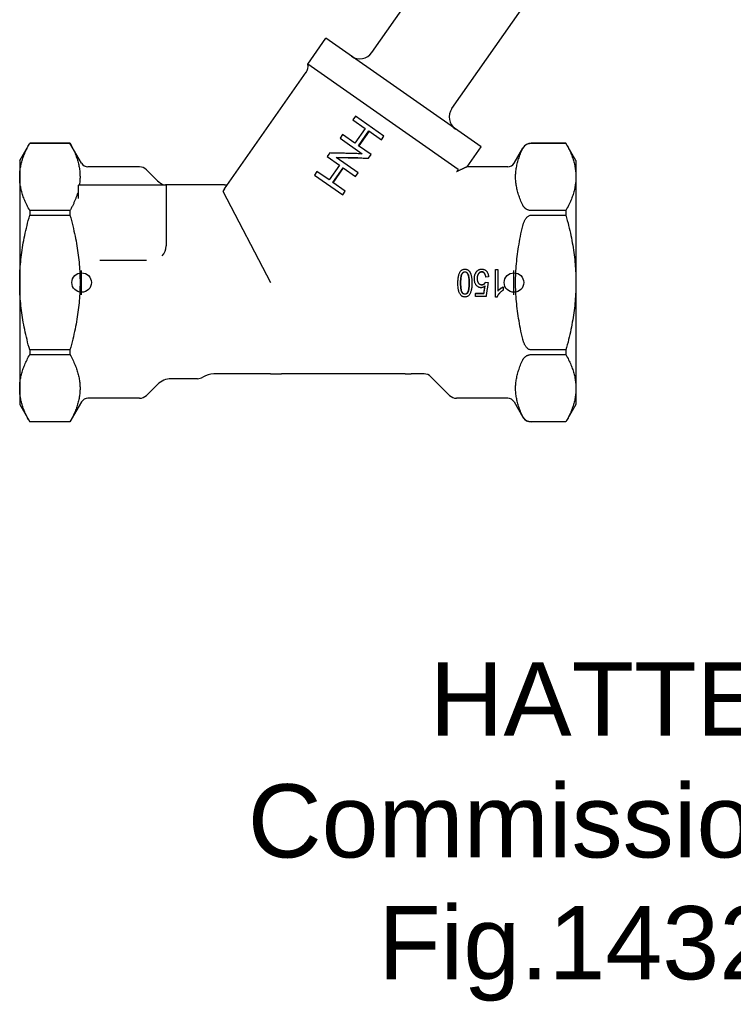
# Model space of a CAD drawing. Header units: millimetres. Extents: x 213 to 509, y 63 to 444.
# Tile 1 of 11: x 213 to 359, y 63 to 265. Entities that reach past the tile are written whole.
import ezdxf
from ezdxf.enums import TextEntityAlignment as Align

# ---------------------------------------------------------------- set-up
doc = ezdxf.new("R2010")
doc.units = ezdxf.units.MM
for name, color, linetype in [('Detail', 2, 'Continuous'), ('ORIGIN', 6, 'Continuous'), ('TEXT', 7, 'Continuous')]:
    doc.layers.add(name, color=color, linetype=linetype)
doc.styles.add('fastrack', font='ARIAL.TTF')

msp = doc.modelspace()

# ---------------------------------------------------------------- linework, layer by layer
at = {"layer": 'Detail'}
for p, q in [((285.03, 257.79), (301.88, 281.85)), ((301.42, 246.32), (318.26, 270.38)), ((271.88, 255.4), (275.61, 260.73)), ((307.4, 238.47), (275.61, 260.73)), ((302.7, 233.82), (271.88, 255.4)), ((254.86, 229.87), (271.59, 253.76)), ((281.68, 244.76), (281.16, 244.03)), ((287.51, 240.68), (281.68, 244.76)), ((281.16, 244.03), (283.67, 242.27)), ((283.67, 242.27), (281.55, 239.24)), ((279.04, 241), (278.52, 240.26)), ((278.52, 240.26), (283.08, 237.07)), ((281.55, 239.24), (279.04, 241)), ((282.31, 238.71), (284.43, 241.74)), ((284.46, 241.72), (282.33, 238.69)), ((284.43, 241.74), (286.99, 239.94)), ((286.99, 239.94), (287.51, 240.68)), ((212.86, 235.69), (214.91, 239.25)), ((214.91, 239.25), (214.91, 239.24)), ((223.17, 239.25), (214.91, 239.25)), ((214.91, 239.24), (223.17, 239.24)), ((223.17, 239.25), (223.17, 239.24)), ((225.55, 235.14), (223.17, 239.25)), ((284.87, 236.91), (282.31, 238.71)), ((304.54, 234.39), (307.4, 238.47)), ((314.17, 235.14), (315.97, 238.25)), ((324.8, 239.25), (317.7, 239.25)), ((317.7, 239.24), (324.8, 239.24)), ((324.8, 239.25), (324.8, 239.24)), ((326.86, 235.69), (324.8, 239.25)), ((276.4, 237.23), (275.89, 236.49)), ((275.89, 236.49), (278.4, 234.73)), ((282.23, 233.15), (277.7, 236.32)), ((284.35, 236.18), (284.87, 236.91)), ((212.86, 235.69), (212.86, 232.34)), ((237.43, 234.39), (226.85, 234.39)), ((278.4, 234.73), (276.28, 231.7)), ((277.03, 231.17), (279.15, 234.2)), ((279.18, 234.18), (277.06, 231.15)), ((279.15, 234.2), (281.71, 232.41)), ((312.87, 234.39), (304.54, 234.39)), ((326.86, 235.69), (326.86, 232.34)), ((212.86, 232.34), (212.86, 210.69)), ((241.09, 231.56), (238.84, 233.8)), ((273.76, 233.46), (273.25, 232.72)), ((273.25, 232.72), (279.08, 228.64)), ((276.28, 231.7), (273.76, 233.46)), ((281.71, 232.41), (282.23, 233.15)), ((302.39, 233.42), (302.38, 233.41)), ((326.86, 232.34), (326.86, 210.69)), ((224.86, 230.59), (224.86, 227.91)), ((224.96, 230.69), (242.76, 230.69)), ((244.86, 230.69), (242.76, 230.69)), ((242.86, 230.59), (242.86, 218.19)), ((254.86, 230.69), (244.86, 230.69)), ((254.86, 230.69), (255.43, 230.69)), ((279.59, 229.38), (277.03, 231.17)), ((254.52, 229.39), (264.26, 210.69)), ((254.86, 229.87), (254.59, 229.49)), ((279.08, 228.64), (279.59, 229.38)), ((223.17, 225.44), (214.91, 225.44)), ((214.91, 225.44), (214.91, 224.5)), ((214.91, 224.5), (223.17, 224.5)), ((223.17, 225.44), (223.17, 224.5)), ((324.8, 225.44), (317.7, 225.44)), ((317.7, 224.5), (324.8, 224.5)), ((324.8, 225.44), (324.8, 224.5)), ((238.85, 215.19), (229.29, 215.19)), ((308.95, 211.89), (308.39, 211.83)), ((308.95, 211.86), (308.39, 211.8)), ((308.39, 211.8), (308.39, 211.83)), ((308.95, 211.86), (308.95, 211.89)), ((310.34, 207.73), (310.34, 213.35)), ((310.34, 213.35), (310.88, 213.35)), ((310.88, 213.35), (310.88, 208.97)), ((212.86, 210.69), (212.86, 189.04)), ((308.35, 210.79), (308.86, 210.7)), ((311.95, 209.82), (311.95, 209.8)), ((311.95, 209.8), (311.95, 209.13)), ((326.86, 210.69), (326.86, 189.04)), ((304.71, 208.74), (304.71, 208.7)), ((306.24, 208.52), (308, 208.52)), ((306.24, 208.52), (306.24, 208.48)), ((306.24, 208.48), (308, 208.48)), ((306.24, 207.82), (306.24, 208.48)), ((308.43, 207.82), (306.24, 207.82)), ((308, 208.52), (308, 208.48)), ((310.68, 207.73), (310.34, 207.73)), ((223.17, 196.88), (214.91, 196.88)), ((214.91, 196.88), (214.91, 195.94)), ((214.91, 195.94), (223.17, 195.94)), ((223.17, 196.88), (223.17, 195.94)), ((324.8, 196.88), (317.7, 196.88)), ((317.7, 195.94), (324.8, 195.94)), ((324.8, 196.88), (324.8, 195.94)), ((264.26, 191.99), (252.62, 191.99)), ((264.26, 192.05), (264.26, 191.99)), ((264.26, 191.99), (266.52, 191.99)), ((291.84, 191.99), (266.52, 191.99)), ((291.84, 191.99), (293.1, 191.99)), ((293.1, 191.99), (293.1, 192.05)), ((295.73, 191.99), (293.1, 191.99)), ((241.09, 189.82), (238.84, 187.58)), ((249.3, 190.99), (243.92, 190.99)), ((297.14, 191.4), (300.97, 187.58)), ((212.86, 189.04), (212.86, 185.69)), ((326.86, 189.04), (326.86, 185.69)), ((212.86, 185.69), (214.91, 182.13)), ((225.55, 186.24), (223.17, 182.13)), ((237.43, 186.99), (226.85, 186.99)), ((312.87, 186.99), (302.39, 186.99)), ((314.17, 186.24), (315.97, 183.13)), ((326.86, 185.69), (324.8, 182.13)), ((223.17, 182.13), (214.91, 182.13)), ((214.91, 182.13), (214.91, 182.13)), ((223.17, 182.13), (214.91, 182.13)), ((223.17, 182.13), (223.17, 182.13)), ((324.8, 182.13), (317.7, 182.13)), ((324.8, 182.13), (317.7, 182.13)), ((324.8, 182.13), (324.8, 182.13))]:
    msp.add_line(p, q, dxfattribs=at)
at = {"layer": 'Detail', "flags": 128}
for points in [[(212.86, 232.34), (212.86, 232.58), (212.87, 232.82), (212.88, 233.05), (212.9, 233.29), (212.92, 233.53), (212.95, 233.76), (212.99, 234), (213.02, 234.24), (213.07, 234.48), (213.12, 234.71), (213.17, 234.95), (213.23, 235.19), (213.29, 235.43), (213.36, 235.68), (213.44, 235.92), (213.52, 236.16), (213.6, 236.41), (213.69, 236.66), (213.79, 236.9), (213.89, 237.16), (214, 237.41), (214.11, 237.66), (214.23, 237.92), (214.36, 238.18), (214.49, 238.44), (214.62, 238.71), (214.77, 238.97), (214.91, 239.24)], [(223.17, 239.24), (223.33, 238.96), (223.48, 238.67), (223.62, 238.4), (223.76, 238.12), (223.89, 237.85), (224.01, 237.58), (224.13, 237.32), (224.24, 237.05), (224.34, 236.79), (224.44, 236.54), (224.53, 236.28), (224.61, 236.03), (224.69, 235.78), (224.77, 235.53), (224.83, 235.28), (224.9, 235.04), (224.95, 234.79), (225, 234.55), (225.05, 234.31), (225.09, 234.07), (225.13, 233.83), (225.16, 233.59), (225.18, 233.36), (225.2, 233.12), (225.21, 232.88), (225.22, 232.65), (225.23, 232.41), (225.23, 232.17), (225.22, 231.94), (225.21, 231.7), (225.19, 231.46), (225.17, 231.23), (225.14, 230.99), (225.11, 230.75)], [(315.97, 226.54), (315.84, 226.82), (315.71, 227.09), (315.59, 227.36), (315.48, 227.63), (315.38, 227.89), (315.28, 228.15), (315.19, 228.41), (315.1, 228.67), (315.02, 228.92), (314.95, 229.17), (314.88, 229.42), (314.81, 229.67), (314.76, 229.92), (314.71, 230.16), (314.66, 230.41), (314.62, 230.65), (314.59, 230.9), (314.56, 231.14), (314.53, 231.38), (314.51, 231.62), (314.5, 231.86), (314.49, 232.1), (314.49, 232.34), (314.49, 232.58), (314.5, 232.82), (314.51, 233.06), (314.53, 233.3), (314.56, 233.54), (314.59, 233.78), (314.62, 234.03), (314.66, 234.27), (314.71, 234.52), (314.76, 234.76), (314.81, 235.01), (314.88, 235.26), (314.95, 235.51), (315.02, 235.76), (315.1, 236.01), (315.19, 236.27), (315.28, 236.53), (315.38, 236.79), (315.48, 237.05), (315.59, 237.32), (315.71, 237.59), (315.84, 237.86), (315.97, 238.14)], [(315.97, 238.14), (316, 238.2), (316.03, 238.26), (316.06, 238.32), (316.1, 238.38), (316.14, 238.44), (316.19, 238.5), (316.24, 238.56), (316.29, 238.62), (316.34, 238.67), (316.4, 238.73), (316.46, 238.78), (316.52, 238.84), (316.58, 238.89), (316.66, 238.94), (316.74, 238.98), (316.82, 239.03), (316.92, 239.08), (317.01, 239.12), (317.11, 239.15), (317.22, 239.18), (317.33, 239.21), (317.45, 239.23), (317.57, 239.24), (317.7, 239.24)], [(324.8, 239.24), (324.95, 238.97), (325.09, 238.71), (325.23, 238.44), (325.36, 238.18), (325.49, 237.92), (325.6, 237.66), (325.72, 237.41), (325.83, 237.16), (325.93, 236.9), (326.02, 236.66), (326.11, 236.41), (326.2, 236.16), (326.28, 235.92), (326.35, 235.68), (326.42, 235.43), (326.49, 235.19), (326.55, 234.95), (326.6, 234.71), (326.65, 234.48), (326.69, 234.24), (326.73, 234), (326.77, 233.76), (326.79, 233.53), (326.82, 233.29), (326.84, 233.05), (326.85, 232.82), (326.86, 232.58), (326.86, 232.34)], [(283.08, 237.07), (282.8, 237.07), (282.52, 237.08), (282.24, 237.09), (281.96, 237.1), (281.68, 237.11), (281.4, 237.12), (281.12, 237.12), (280.84, 237.13), (280.56, 237.14), (280.28, 237.15), (280, 237.16), (279.72, 237.16), (279.44, 237.17), (279.16, 237.18), (278.88, 237.18), (278.61, 237.19), (278.33, 237.2), (278.05, 237.2), (277.78, 237.21), (277.5, 237.21), (277.22, 237.22), (276.95, 237.22), (276.67, 237.22), (276.4, 237.23)], [(277.7, 236.32), (277.98, 236.31), (278.25, 236.31), (278.53, 236.3), (278.8, 236.3), (279.08, 236.29), (279.36, 236.29), (279.63, 236.28), (279.91, 236.28), (280.19, 236.27), (280.46, 236.26), (280.74, 236.26), (281.02, 236.25), (281.3, 236.25), (281.58, 236.24), (281.85, 236.23), (282.13, 236.23), (282.41, 236.22), (282.69, 236.21), (282.96, 236.21), (283.24, 236.2), (283.52, 236.19), (283.8, 236.19), (284.08, 236.18), (284.35, 236.18)], [(282.14, 236.23), (281.96, 236.23), (281.78, 236.23), (281.59, 236.23), (281.41, 236.23), (281.23, 236.24), (281.05, 236.24), (280.86, 236.24), (280.68, 236.24), (280.5, 236.24), (280.32, 236.24), (280.14, 236.25), (279.95, 236.25), (279.77, 236.25), (279.59, 236.25), (279.41, 236.25), (279.23, 236.25), (279.05, 236.25), (278.87, 236.26), (278.68, 236.26), (278.5, 236.26), (278.32, 236.26), (278.14, 236.26), (277.96, 236.26), (277.78, 236.26)], [(304.54, 234.39), (304.53, 234.39), (304.53, 234.38), (304.51, 234.38), (304.49, 234.37), (304.46, 234.36), (304.43, 234.34), (304.39, 234.32), (304.35, 234.3), (304.3, 234.28), (304.25, 234.26), (304.18, 234.23), (304.12, 234.2), (304.05, 234.17), (303.97, 234.13), (303.89, 234.09), (303.8, 234.05), (303.71, 234.01), (303.61, 233.97), (303.51, 233.92), (303.4, 233.87), (303.29, 233.82), (303.17, 233.77), (303.06, 233.72), (302.93, 233.66)], [(214.91, 225.44), (214.77, 225.71), (214.62, 225.97), (214.49, 226.24), (214.36, 226.5), (214.23, 226.76), (214.11, 227.02), (214, 227.27), (213.89, 227.52), (213.79, 227.78), (213.69, 228.02), (213.6, 228.27), (213.52, 228.52), (213.44, 228.76), (213.36, 229), (213.29, 229.25), (213.23, 229.49), (213.17, 229.73), (213.12, 229.97), (213.07, 230.2), (213.02, 230.44), (212.99, 230.68), (212.95, 230.92), (212.92, 231.15), (212.9, 231.39), (212.88, 231.63), (212.87, 231.86), (212.86, 232.1), (212.86, 232.34)], [(302.38, 233.41), (302.4, 233.42), (302.42, 233.44), (302.44, 233.45), (302.46, 233.46), (302.49, 233.48), (302.51, 233.5), (302.53, 233.52), (302.55, 233.54), (302.57, 233.56), (302.59, 233.58), (302.61, 233.6), (302.62, 233.62), (302.64, 233.64), (302.65, 233.67), (302.67, 233.69), (302.68, 233.71), (302.69, 233.73), (302.7, 233.75), (302.71, 233.77), (302.71, 233.78), (302.71, 233.8), (302.71, 233.81), (302.71, 233.82), (302.7, 233.82)], [(302.38, 233.41), (302.38, 233.41), (302.38, 233.41), (302.38, 233.41), (302.38, 233.41), (302.38, 233.41), (302.38, 233.41), (302.38, 233.41), (302.38, 233.41), (302.38, 233.41), (302.38, 233.41), (302.38, 233.41), (302.38, 233.41), (302.38, 233.41), (302.38, 233.41), (302.38, 233.41), (302.38, 233.41), (302.38, 233.41), (302.38, 233.41), (302.38, 233.41), (302.38, 233.41), (302.38, 233.41), (302.38, 233.41), (302.38, 233.41), (302.38, 233.41)], [(302.93, 233.66), (302.91, 233.65), (302.89, 233.64), (302.87, 233.63), (302.85, 233.62), (302.82, 233.61), (302.8, 233.6), (302.78, 233.59), (302.76, 233.58), (302.73, 233.57), (302.71, 233.56), (302.69, 233.55), (302.67, 233.54), (302.64, 233.53), (302.62, 233.52), (302.6, 233.51), (302.58, 233.5), (302.55, 233.49), (302.53, 233.48), (302.51, 233.47), (302.48, 233.46), (302.46, 233.45), (302.43, 233.44), (302.41, 233.43), (302.39, 233.42)], [(326.86, 232.34), (326.86, 232.1), (326.85, 231.86), (326.84, 231.63), (326.82, 231.39), (326.79, 231.15), (326.77, 230.92), (326.73, 230.68), (326.69, 230.44), (326.65, 230.2), (326.6, 229.97), (326.55, 229.73), (326.49, 229.49), (326.42, 229.25), (326.35, 229), (326.28, 228.76), (326.2, 228.52), (326.11, 228.27), (326.02, 228.02), (325.93, 227.78), (325.83, 227.52), (325.72, 227.27), (325.6, 227.02), (325.49, 226.76), (325.36, 226.5), (325.23, 226.24), (325.09, 225.97), (324.95, 225.71), (324.8, 225.44)], [(225.11, 230.75), (225.11, 230.75), (225.11, 230.74), (225.11, 230.74), (225.11, 230.73), (225.11, 230.73), (225.11, 230.73), (225.11, 230.72), (225.11, 230.72), (225.12, 230.72), (225.12, 230.72), (225.12, 230.71), (225.12, 230.71), (225.12, 230.71), (225.13, 230.7), (225.13, 230.7), (225.13, 230.7), (225.14, 230.7), (225.14, 230.7), (225.15, 230.69), (225.15, 230.69), (225.16, 230.69), (225.16, 230.69), (225.17, 230.69), (225.17, 230.69)], [(224.67, 228.84), (224.63, 228.7), (224.59, 228.57), (224.54, 228.44), (224.49, 228.3), (224.45, 228.17), (224.39, 228.03), (224.34, 227.89), (224.29, 227.76), (224.23, 227.62), (224.18, 227.48), (224.12, 227.34), (224.05, 227.2), (223.99, 227.06), (223.93, 226.91), (223.86, 226.77), (223.79, 226.63), (223.72, 226.48), (223.65, 226.34), (223.58, 226.19), (223.5, 226.04), (223.42, 225.89), (223.34, 225.74), (223.26, 225.59), (223.17, 225.44)], [(224.86, 228.75), (224.86, 228.76), (224.86, 228.77), (224.86, 228.78), (224.85, 228.8), (224.85, 228.81), (224.85, 228.82), (224.85, 228.84), (224.84, 228.85), (224.84, 228.86), (224.83, 228.87), (224.82, 228.89), (224.82, 228.9), (224.81, 228.91), (224.79, 228.92), (224.77, 228.93), (224.75, 228.93), (224.73, 228.92), (224.71, 228.91), (224.7, 228.9), (224.69, 228.89), (224.69, 228.88), (224.68, 228.86), (224.68, 228.85), (224.67, 228.84)], [(254.59, 229.49), (254.59, 229.48), (254.59, 229.48), (254.58, 229.47), (254.58, 229.47), (254.57, 229.46), (254.57, 229.45), (254.57, 229.45), (254.56, 229.44), (254.56, 229.44), (254.55, 229.43), (254.55, 229.43), (254.55, 229.42), (254.54, 229.42), (254.54, 229.41), (254.54, 229.41), (254.54, 229.41), (254.53, 229.4), (254.53, 229.4), (254.53, 229.4), (254.53, 229.39), (254.53, 229.39), (254.53, 229.39), (254.52, 229.39), (254.52, 229.39)], [(317.7, 225.44), (317.57, 225.44), (317.45, 225.45), (317.33, 225.47), (317.22, 225.5), (317.11, 225.53), (317.01, 225.56), (316.92, 225.6), (316.82, 225.65), (316.74, 225.7), (316.66, 225.74), (316.58, 225.79), (316.52, 225.84), (316.46, 225.9), (316.4, 225.95), (316.34, 226.01), (316.29, 226.06), (316.24, 226.12), (316.19, 226.18), (316.14, 226.24), (316.1, 226.3), (316.06, 226.36), (316.03, 226.42), (316, 226.48), (315.97, 226.54)], [(212.86, 210.69), (212.86, 211.17), (212.87, 211.64), (212.88, 212.11), (212.9, 212.59), (212.92, 213.06), (212.95, 213.54), (212.99, 214.01), (213.02, 214.49), (213.07, 214.96), (213.12, 215.44), (213.17, 215.92), (213.23, 216.4), (213.29, 216.88), (213.36, 217.36), (213.44, 217.85), (213.52, 218.33), (213.6, 218.83), (213.69, 219.32), (213.79, 219.82), (213.89, 220.32), (214, 220.83), (214.11, 221.33), (214.23, 221.85), (214.36, 222.37), (214.49, 222.89), (214.62, 223.42), (214.77, 223.96), (214.91, 224.5)], [(223.17, 224.5), (223.33, 223.94), (223.47, 223.39), (223.61, 222.84), (223.75, 222.31), (223.87, 221.78), (223.99, 221.25), (224.11, 220.73), (224.22, 220.22), (224.32, 219.71), (224.41, 219.21), (224.5, 218.71), (224.59, 218.22), (224.67, 217.73), (224.74, 217.24), (224.81, 216.76), (224.87, 216.28), (224.93, 215.81), (224.98, 215.33), (225.03, 214.86), (225.07, 214.39), (225.11, 213.93), (225.14, 213.46), (225.17, 213), (225.19, 212.53), (225.21, 212.07), (225.22, 211.61), (225.23, 211.15), (225.23, 210.69), (225.23, 210.23), (225.22, 209.77), (225.21, 209.31), (225.19, 208.85), (225.17, 208.38), (225.14, 207.92), (225.11, 207.45), (225.07, 206.99), (225.03, 206.52), (224.98, 206.05), (224.93, 205.57), (224.87, 205.1), (224.81, 204.62), (224.74, 204.14), (224.67, 203.65), (224.59, 203.16), (224.5, 202.67), (224.41, 202.17), (224.32, 201.67), (224.22, 201.16), (224.11, 200.65), (223.99, 200.13), (223.87, 199.6), (223.75, 199.07), (223.61, 198.54), (223.47, 197.99), (223.33, 197.44), (223.17, 196.88)], [(315.97, 222.29), (316, 222.4), (316.03, 222.52), (316.06, 222.64), (316.1, 222.76), (316.14, 222.88), (316.19, 223), (316.24, 223.12), (316.29, 223.24), (316.34, 223.36), (316.4, 223.47), (316.46, 223.58), (316.52, 223.68), (316.58, 223.78), (316.66, 223.88), (316.74, 223.98), (316.82, 224.07), (316.92, 224.16), (317.01, 224.24), (317.11, 224.31), (317.22, 224.37), (317.33, 224.43), (317.45, 224.47), (317.57, 224.49), (317.7, 224.5)], [(324.8, 224.5), (324.95, 223.96), (325.09, 223.42), (325.23, 222.89), (325.36, 222.37), (325.49, 221.85), (325.6, 221.33), (325.72, 220.83), (325.83, 220.32), (325.93, 219.82), (326.02, 219.32), (326.11, 218.83), (326.2, 218.33), (326.28, 217.85), (326.35, 217.36), (326.42, 216.88), (326.49, 216.4), (326.55, 215.92), (326.6, 215.44), (326.65, 214.96), (326.69, 214.49), (326.73, 214.01), (326.77, 213.54), (326.79, 213.06), (326.82, 212.59), (326.84, 212.11), (326.85, 211.64), (326.86, 211.17), (326.86, 210.69)], [(315.97, 199.09), (315.84, 199.64), (315.71, 200.19), (315.59, 200.73), (315.48, 201.26), (315.38, 201.79), (315.28, 202.31), (315.19, 202.83), (315.1, 203.34), (315.02, 203.85), (314.95, 204.35), (314.88, 204.85), (314.81, 205.35), (314.76, 205.85), (314.71, 206.34), (314.66, 206.83), (314.62, 207.32), (314.59, 207.8), (314.56, 208.29), (314.53, 208.77), (314.51, 209.25), (314.5, 209.73), (314.49, 210.21), (314.49, 210.69), (314.49, 211.17), (314.5, 211.65), (314.51, 212.13), (314.53, 212.61), (314.56, 213.09), (314.59, 213.58), (314.62, 214.06), (314.66, 214.55), (314.71, 215.04), (314.76, 215.53), (314.81, 216.03), (314.88, 216.52), (314.95, 217.03), (315.02, 217.53), (315.1, 218.04), (315.19, 218.55), (315.28, 219.07), (315.38, 219.59), (315.48, 220.12), (315.59, 220.65), (315.71, 221.19), (315.84, 221.74), (315.97, 222.29)], [(302.67, 210.59), (302.67, 210.83), (302.68, 211.06), (302.69, 211.28), (302.71, 211.48), (302.73, 211.68), (302.76, 211.86), (302.79, 212.03), (302.83, 212.19), (302.87, 212.33), (302.92, 212.47), (302.97, 212.6), (303.03, 212.72), (303.09, 212.84), (303.15, 212.94), (303.23, 213.03), (303.3, 213.12), (303.39, 213.2), (303.47, 213.26), (303.56, 213.32), (303.66, 213.37), (303.76, 213.4), (303.87, 213.43), (303.98, 213.44), (304.1, 213.45)], [(303.22, 210.59), (303.22, 210.81), (303.23, 211.03), (303.24, 211.22), (303.25, 211.41), (303.27, 211.58), (303.29, 211.74), (303.31, 211.89), (303.33, 212.02), (303.36, 212.14), (303.4, 212.25), (303.43, 212.35), (303.48, 212.43), (303.52, 212.5), (303.56, 212.57), (303.61, 212.63), (303.66, 212.68), (303.71, 212.73), (303.76, 212.77), (303.81, 212.81), (303.87, 212.84), (303.92, 212.86), (303.98, 212.87), (304.04, 212.88), (304.1, 212.89)], [(304.1, 212.84), (304.04, 212.84), (303.98, 212.83), (303.92, 212.81), (303.87, 212.79), (303.81, 212.76), (303.76, 212.73), (303.71, 212.69), (303.66, 212.64), (303.61, 212.59), (303.56, 212.53), (303.52, 212.47), (303.48, 212.39), (303.43, 212.31), (303.4, 212.22), (303.36, 212.11), (303.33, 212), (303.31, 211.86), (303.29, 211.72), (303.27, 211.56), (303.25, 211.39), (303.24, 211.21), (303.23, 211.02), (303.22, 210.81), (303.22, 210.59)], [(304.1, 213.45), (304.15, 213.45), (304.21, 213.44), (304.26, 213.44), (304.31, 213.43), (304.36, 213.42), (304.4, 213.41), (304.45, 213.4), (304.5, 213.38), (304.54, 213.37), (304.58, 213.35), (304.63, 213.33), (304.67, 213.3), (304.71, 213.28), (304.75, 213.25), (304.79, 213.22), (304.83, 213.19), (304.87, 213.16), (304.9, 213.13), (304.94, 213.09), (304.97, 213.05), (305.01, 213.01), (305.04, 212.97), (305.07, 212.92), (305.1, 212.87)], [(304.1, 212.89), (304.16, 212.88), (304.22, 212.87), (304.28, 212.86), (304.34, 212.84), (304.39, 212.81), (304.45, 212.77), (304.5, 212.73), (304.55, 212.68), (304.59, 212.63), (304.64, 212.57), (304.69, 212.5), (304.73, 212.43), (304.77, 212.35), (304.81, 212.25), (304.84, 212.15), (304.87, 212.03), (304.9, 211.89), (304.92, 211.74), (304.94, 211.58), (304.95, 211.41), (304.97, 211.23), (304.98, 211.03), (304.98, 210.82), (304.98, 210.59)], [(304.98, 210.64), (304.98, 210.86), (304.97, 211.06), (304.96, 211.25), (304.95, 211.43), (304.94, 211.59), (304.92, 211.75), (304.89, 211.89), (304.87, 212.02), (304.84, 212.13), (304.8, 212.23), (304.76, 212.33), (304.72, 212.4), (304.68, 212.47), (304.64, 212.54), (304.59, 212.6), (304.54, 212.65), (304.49, 212.69), (304.44, 212.73), (304.39, 212.77), (304.34, 212.79), (304.28, 212.81), (304.22, 212.83), (304.16, 212.84), (304.1, 212.84)], [(305.1, 212.87), (305.14, 212.81), (305.17, 212.75), (305.2, 212.68), (305.23, 212.61), (305.26, 212.54), (305.29, 212.47), (305.32, 212.39), (305.34, 212.31), (305.37, 212.22), (305.39, 212.14), (305.41, 212.04), (305.43, 211.95), (305.44, 211.85), (305.46, 211.76), (305.47, 211.65), (305.49, 211.55), (305.5, 211.44), (305.51, 211.33), (305.52, 211.21), (305.52, 211.09), (305.53, 210.97), (305.53, 210.85), (305.53, 210.72), (305.54, 210.59)], [(306.04, 211.45), (306.04, 211.51), (306.04, 211.58), (306.04, 211.64), (306.05, 211.7), (306.05, 211.76), (306.06, 211.82), (306.07, 211.88), (306.08, 211.94), (306.09, 212), (306.1, 212.05), (306.11, 212.11), (306.13, 212.16), (306.14, 212.22), (306.16, 212.27), (306.17, 212.33), (306.19, 212.38), (306.21, 212.43), (306.23, 212.48), (306.26, 212.53), (306.28, 212.58), (306.31, 212.63), (306.33, 212.68), (306.36, 212.72), (306.39, 212.77)], [(306.39, 212.77), (306.42, 212.83), (306.46, 212.88), (306.5, 212.93), (306.54, 212.98), (306.58, 213.02), (306.62, 213.07), (306.66, 213.11), (306.7, 213.15), (306.75, 213.18), (306.79, 213.22), (306.84, 213.25), (306.89, 213.28), (306.94, 213.31), (306.98, 213.33), (307.04, 213.35), (307.09, 213.37), (307.14, 213.39), (307.19, 213.41), (307.25, 213.42), (307.3, 213.43), (307.36, 213.44), (307.42, 213.44), (307.48, 213.45), (307.54, 213.45)], [(307.54, 212.89), (307.48, 212.88), (307.41, 212.88), (307.35, 212.86), (307.29, 212.84), (307.24, 212.82), (307.18, 212.79), (307.13, 212.76), (307.07, 212.72), (307.02, 212.68), (306.97, 212.63), (306.93, 212.57), (306.88, 212.51), (306.84, 212.45), (306.8, 212.38), (306.76, 212.31), (306.73, 212.23), (306.7, 212.16), (306.68, 212.07), (306.66, 211.99), (306.64, 211.9), (306.63, 211.81), (306.62, 211.72), (306.61, 211.62), (306.61, 211.52)], [(307.54, 212.84), (307.48, 212.84), (307.41, 212.83), (307.35, 212.82), (307.29, 212.8), (307.24, 212.78), (307.18, 212.75), (307.13, 212.72), (307.08, 212.68), (307.02, 212.64), (306.98, 212.59), (306.93, 212.53), (306.88, 212.48), (306.84, 212.41), (306.8, 212.35), (306.77, 212.28), (306.73, 212.21), (306.71, 212.13), (306.68, 212.05), (306.66, 211.97), (306.64, 211.88), (306.63, 211.79), (306.62, 211.7), (306.62, 211.61), (306.61, 211.51)], [(307.54, 213.45), (307.64, 213.45), (307.73, 213.44), (307.83, 213.42), (307.91, 213.4), (308, 213.37), (308.08, 213.34), (308.16, 213.3), (308.24, 213.26), (308.31, 213.21), (308.39, 213.15), (308.45, 213.09), (308.52, 213.02), (308.58, 212.95), (308.64, 212.87), (308.69, 212.79), (308.74, 212.71), (308.78, 212.62), (308.82, 212.53), (308.85, 212.43), (308.88, 212.33), (308.9, 212.22), (308.92, 212.12), (308.94, 212), (308.95, 211.89)], [(308.39, 211.83), (308.37, 211.91), (308.36, 212), (308.34, 212.08), (308.33, 212.15), (308.31, 212.22), (308.28, 212.29), (308.26, 212.36), (308.23, 212.42), (308.2, 212.47), (308.17, 212.53), (308.13, 212.58), (308.09, 212.62), (308.06, 212.66), (308.02, 212.7), (307.97, 212.74), (307.93, 212.77), (307.89, 212.8), (307.84, 212.82), (307.79, 212.84), (307.75, 212.86), (307.7, 212.87), (307.65, 212.88), (307.59, 212.88), (307.54, 212.89)], [(308.39, 211.8), (308.37, 211.89), (308.36, 211.97), (308.34, 212.05), (308.33, 212.12), (308.31, 212.19), (308.28, 212.26), (308.26, 212.32), (308.23, 212.38), (308.2, 212.44), (308.17, 212.49), (308.13, 212.54), (308.09, 212.58), (308.06, 212.62), (308.02, 212.66), (307.97, 212.7), (307.93, 212.73), (307.89, 212.75), (307.84, 212.78), (307.79, 212.8), (307.75, 212.81), (307.7, 212.82), (307.65, 212.83), (307.59, 212.84), (307.54, 212.84)], [(214.91, 196.88), (214.77, 197.42), (214.62, 197.96), (214.49, 198.49), (214.36, 199.01), (214.23, 199.53), (214.11, 200.04), (214, 200.55), (213.89, 201.06), (213.79, 201.56), (213.69, 202.06), (213.6, 202.55), (213.52, 203.04), (213.44, 203.53), (213.36, 204.02), (213.29, 204.5), (213.23, 204.98), (213.17, 205.46), (213.12, 205.94), (213.07, 206.42), (213.02, 206.89), (212.99, 207.37), (212.95, 207.84), (212.92, 208.32), (212.9, 208.79), (212.88, 209.26), (212.87, 209.74), (212.86, 210.21), (212.86, 210.69)], [(304.1, 207.73), (303.99, 207.74), (303.88, 207.75), (303.77, 207.78), (303.67, 207.81), (303.57, 207.86), (303.48, 207.91), (303.39, 207.98), (303.31, 208.05), (303.24, 208.13), (303.17, 208.22), (303.1, 208.32), (303.04, 208.43), (302.98, 208.55), (302.93, 208.68), (302.88, 208.81), (302.84, 208.95), (302.8, 209.1), (302.77, 209.26), (302.74, 209.44), (302.71, 209.63), (302.69, 209.84), (302.68, 210.07), (302.67, 210.32), (302.67, 210.59)], [(303.22, 210.59), (303.22, 210.37), (303.23, 210.16), (303.24, 209.97), (303.25, 209.79), (303.27, 209.62), (303.29, 209.46), (303.31, 209.32), (303.33, 209.19), (303.36, 209.07), (303.4, 208.96), (303.43, 208.87), (303.48, 208.79), (303.52, 208.72), (303.56, 208.65), (303.61, 208.6), (303.66, 208.54), (303.71, 208.5), (303.76, 208.46), (303.81, 208.42), (303.87, 208.39), (303.93, 208.37), (303.98, 208.36), (304.04, 208.35), (304.11, 208.35)], [(304.11, 208.3), (304.04, 208.3), (303.98, 208.31), (303.93, 208.32), (303.87, 208.35), (303.81, 208.37), (303.76, 208.41), (303.71, 208.45), (303.66, 208.5), (303.61, 208.55), (303.56, 208.61), (303.52, 208.68), (303.48, 208.75), (303.43, 208.83), (303.4, 208.93), (303.36, 209.04), (303.33, 209.16), (303.31, 209.29), (303.29, 209.44), (303.27, 209.6), (303.25, 209.77), (303.24, 209.96), (303.23, 210.15), (303.22, 210.37), (303.22, 210.59)], [(305.54, 210.59), (305.53, 210.35), (305.53, 210.12), (305.51, 209.9), (305.5, 209.69), (305.47, 209.5), (305.44, 209.31), (305.41, 209.14), (305.37, 208.99), (305.33, 208.84), (305.28, 208.7), (305.23, 208.57), (305.17, 208.45), (305.11, 208.34), (305.04, 208.24), (304.97, 208.14), (304.9, 208.06), (304.81, 207.98), (304.73, 207.91), (304.64, 207.86), (304.54, 207.81), (304.44, 207.78), (304.33, 207.75), (304.22, 207.74), (304.1, 207.73)], [(304.71, 208.74), (304.73, 208.78), (304.75, 208.83), (304.77, 208.88), (304.79, 208.93), (304.81, 208.98), (304.83, 209.04), (304.84, 209.1), (304.86, 209.17), (304.87, 209.23), (304.89, 209.3), (304.9, 209.38), (304.91, 209.45), (304.92, 209.53), (304.93, 209.61), (304.94, 209.7), (304.95, 209.78), (304.96, 209.87), (304.96, 209.97), (304.97, 210.06), (304.97, 210.16), (304.98, 210.27), (304.98, 210.37), (304.98, 210.48), (304.98, 210.59)], [(304.98, 210.59), (304.98, 210.48), (304.98, 210.37), (304.98, 210.26), (304.97, 210.15), (304.97, 210.05), (304.96, 209.95), (304.96, 209.86), (304.95, 209.77), (304.94, 209.68), (304.93, 209.59), (304.92, 209.51), (304.91, 209.43), (304.9, 209.35), (304.89, 209.27), (304.87, 209.2), (304.86, 209.13), (304.84, 209.07), (304.83, 209.01), (304.81, 208.95), (304.79, 208.89), (304.77, 208.84), (304.75, 208.79), (304.73, 208.74), (304.71, 208.7)], [(307.41, 209.63), (307.31, 209.64), (307.22, 209.65), (307.13, 209.66), (307.04, 209.69), (306.96, 209.72), (306.88, 209.76), (306.8, 209.81), (306.72, 209.86), (306.64, 209.92), (306.57, 209.99), (306.5, 210.06), (306.43, 210.14), (306.37, 210.23), (306.31, 210.32), (306.26, 210.41), (306.21, 210.51), (306.17, 210.62), (306.14, 210.72), (306.11, 210.83), (306.08, 210.95), (306.06, 211.07), (306.05, 211.19), (306.04, 211.32), (306.04, 211.45)], [(306.61, 211.52), (306.61, 211.42), (306.62, 211.33), (306.63, 211.24), (306.64, 211.15), (306.66, 211.07), (306.68, 210.99), (306.7, 210.91), (306.73, 210.84), (306.76, 210.77), (306.79, 210.7), (306.83, 210.64), (306.87, 210.58), (306.91, 210.53), (306.96, 210.48), (307.01, 210.43), (307.06, 210.39), (307.11, 210.36), (307.17, 210.33), (307.23, 210.3), (307.29, 210.28), (307.35, 210.26), (307.41, 210.25), (307.48, 210.24), (307.55, 210.24)], [(306.8, 210.69), (306.82, 210.65), (306.84, 210.62), (306.87, 210.59), (306.89, 210.56), (306.92, 210.53), (306.95, 210.5), (306.97, 210.47), (307, 210.45), (307.03, 210.42), (307.06, 210.4), (307.09, 210.38), (307.12, 210.36), (307.15, 210.34), (307.18, 210.33), (307.22, 210.31), (307.25, 210.3), (307.29, 210.29), (307.32, 210.28), (307.36, 210.27), (307.39, 210.26), (307.43, 210.26), (307.47, 210.25), (307.51, 210.25), (307.55, 210.25)], [(308.24, 209.98), (308.2, 209.95), (308.17, 209.93), (308.14, 209.9), (308.1, 209.88), (308.07, 209.85), (308.03, 209.83), (308, 209.81), (307.97, 209.79), (307.93, 209.77), (307.9, 209.75), (307.86, 209.74), (307.83, 209.72), (307.79, 209.71), (307.76, 209.69), (307.72, 209.68), (307.69, 209.67), (307.65, 209.66), (307.62, 209.65), (307.58, 209.65), (307.55, 209.64), (307.51, 209.64), (307.48, 209.63), (307.44, 209.63), (307.41, 209.63)], [(307.55, 210.24), (307.59, 210.24), (307.63, 210.24), (307.68, 210.25), (307.72, 210.26), (307.76, 210.27), (307.8, 210.28), (307.84, 210.29), (307.87, 210.31), (307.91, 210.33), (307.95, 210.35), (307.98, 210.37), (308.02, 210.39), (308.05, 210.42), (308.09, 210.44), (308.12, 210.47), (308.15, 210.5), (308.18, 210.53), (308.21, 210.57), (308.23, 210.6), (308.26, 210.64), (308.28, 210.67), (308.31, 210.71), (308.33, 210.75), (308.35, 210.79)], [(307.55, 210.25), (307.59, 210.25), (307.63, 210.25), (307.66, 210.26), (307.7, 210.26), (307.74, 210.27), (307.77, 210.28), (307.81, 210.29), (307.84, 210.3), (307.88, 210.32), (307.91, 210.33), (307.94, 210.35), (307.98, 210.37), (308.01, 210.39), (308.04, 210.41), (308.07, 210.43), (308.1, 210.46), (308.12, 210.48), (308.15, 210.51), (308.18, 210.54), (308.2, 210.57), (308.23, 210.6), (308.25, 210.63), (308.27, 210.66), (308.29, 210.69)], [(308, 208.52), (308.01, 208.59), (308.02, 208.65), (308.03, 208.71), (308.04, 208.77), (308.05, 208.83), (308.06, 208.89), (308.07, 208.95), (308.08, 209.01), (308.08, 209.07), (308.09, 209.13), (308.1, 209.19), (308.11, 209.25), (308.12, 209.31), (308.13, 209.37), (308.14, 209.43), (308.15, 209.49), (308.16, 209.56), (308.17, 209.62), (308.18, 209.68), (308.19, 209.74), (308.2, 209.8), (308.21, 209.86), (308.22, 209.92), (308.23, 209.98)], [(308, 208.48), (308.01, 208.54), (308.02, 208.6), (308.03, 208.67), (308.04, 208.73), (308.05, 208.79), (308.06, 208.85), (308.07, 208.92), (308.08, 208.98), (308.09, 209.04), (308.1, 209.11), (308.11, 209.17), (308.12, 209.23), (308.13, 209.29), (308.14, 209.36), (308.15, 209.42), (308.16, 209.48), (308.17, 209.54), (308.18, 209.61), (308.19, 209.67), (308.2, 209.73), (308.21, 209.79), (308.22, 209.86), (308.23, 209.92), (308.24, 209.98)], [(308.86, 210.7), (308.84, 210.58), (308.82, 210.46), (308.8, 210.34), (308.78, 210.22), (308.77, 210.1), (308.75, 209.98), (308.73, 209.86), (308.71, 209.74), (308.7, 209.62), (308.68, 209.5), (308.66, 209.38), (308.64, 209.26), (308.62, 209.14), (308.61, 209.02), (308.59, 208.9), (308.57, 208.78), (308.55, 208.66), (308.54, 208.54), (308.52, 208.42), (308.5, 208.3), (308.48, 208.18), (308.46, 208.06), (308.45, 207.94), (308.43, 207.82)], [(310.88, 209.01), (310.91, 209.04), (310.94, 209.08), (310.98, 209.12), (311.02, 209.16), (311.06, 209.2), (311.1, 209.24), (311.14, 209.27), (311.19, 209.31), (311.24, 209.35), (311.28, 209.39), (311.33, 209.43), (311.39, 209.47), (311.44, 209.51), (311.49, 209.54), (311.54, 209.58), (311.59, 209.61), (311.64, 209.64), (311.69, 209.67), (311.73, 209.7), (311.78, 209.73), (311.82, 209.75), (311.87, 209.78), (311.91, 209.8), (311.95, 209.82)], [(310.88, 208.97), (310.91, 209.01), (310.94, 209.05), (310.98, 209.09), (311.02, 209.13), (311.06, 209.17), (311.1, 209.21), (311.14, 209.24), (311.19, 209.28), (311.24, 209.32), (311.28, 209.36), (311.33, 209.4), (311.39, 209.44), (311.44, 209.48), (311.49, 209.52), (311.54, 209.55), (311.59, 209.59), (311.64, 209.62), (311.69, 209.65), (311.73, 209.68), (311.78, 209.71), (311.82, 209.73), (311.87, 209.76), (311.91, 209.78), (311.95, 209.8)], [(326.86, 210.69), (326.86, 210.21), (326.85, 209.74), (326.84, 209.26), (326.82, 208.79), (326.79, 208.32), (326.77, 207.84), (326.73, 207.37), (326.69, 206.89), (326.65, 206.42), (326.6, 205.94), (326.55, 205.46), (326.49, 204.98), (326.42, 204.5), (326.35, 204.02), (326.28, 203.53), (326.2, 203.04), (326.11, 202.55), (326.02, 202.06), (325.93, 201.56), (325.83, 201.06), (325.72, 200.55), (325.6, 200.04), (325.49, 199.53), (325.36, 199.01), (325.23, 198.49), (325.09, 197.96), (324.95, 197.42), (324.8, 196.88)], [(304.11, 208.35), (304.14, 208.35), (304.17, 208.35), (304.2, 208.35), (304.23, 208.36), (304.26, 208.36), (304.28, 208.37), (304.31, 208.38), (304.34, 208.39), (304.37, 208.4), (304.39, 208.41), (304.42, 208.43), (304.44, 208.44), (304.47, 208.46), (304.49, 208.48), (304.52, 208.5), (304.54, 208.52), (304.56, 208.54), (304.58, 208.57), (304.6, 208.59), (304.63, 208.62), (304.65, 208.65), (304.67, 208.68), (304.69, 208.71), (304.71, 208.74)], [(304.71, 208.7), (304.69, 208.66), (304.67, 208.63), (304.65, 208.6), (304.63, 208.57), (304.6, 208.55), (304.58, 208.52), (304.56, 208.5), (304.54, 208.47), (304.52, 208.45), (304.49, 208.43), (304.47, 208.41), (304.44, 208.4), (304.42, 208.38), (304.39, 208.37), (304.37, 208.35), (304.34, 208.34), (304.31, 208.33), (304.28, 208.32), (304.26, 208.31), (304.23, 208.31), (304.2, 208.3), (304.17, 208.3), (304.14, 208.3), (304.11, 208.3)], [(311.95, 209.13), (311.88, 209.09), (311.81, 209.04), (311.73, 208.99), (311.66, 208.94), (311.6, 208.89), (311.53, 208.83), (311.46, 208.78), (311.4, 208.72), (311.34, 208.66), (311.28, 208.6), (311.22, 208.54), (311.16, 208.48), (311.11, 208.41), (311.06, 208.35), (311.01, 208.29), (310.96, 208.22), (310.92, 208.16), (310.87, 208.1), (310.84, 208.04), (310.8, 207.97), (310.77, 207.91), (310.74, 207.85), (310.71, 207.79), (310.68, 207.73)], [(317.7, 196.88), (317.57, 196.89), (317.45, 196.91), (317.33, 196.95), (317.22, 197), (317.11, 197.07), (317.01, 197.14), (316.92, 197.22), (316.82, 197.31), (316.74, 197.4), (316.66, 197.5), (316.58, 197.6), (316.52, 197.7), (316.46, 197.8), (316.4, 197.91), (316.34, 198.02), (316.29, 198.14), (316.24, 198.26), (316.19, 198.38), (316.14, 198.5), (316.1, 198.62), (316.06, 198.74), (316.03, 198.86), (316, 198.97), (315.97, 199.09)], [(212.86, 189.04), (212.86, 189.28), (212.87, 189.51), (212.88, 189.75), (212.9, 189.99), (212.92, 190.23), (212.95, 190.46), (212.99, 190.7), (213.02, 190.94), (213.07, 191.17), (213.12, 191.41), (213.17, 191.65), (213.23, 191.89), (213.29, 192.13), (213.36, 192.37), (213.44, 192.62), (213.52, 192.86), (213.6, 193.11), (213.69, 193.35), (213.79, 193.6), (213.89, 193.85), (214, 194.11), (214.11, 194.36), (214.23, 194.62), (214.36, 194.88), (214.49, 195.14), (214.62, 195.4), (214.77, 195.67), (214.91, 195.94)], [(223.17, 195.94), (223.33, 195.66), (223.47, 195.39), (223.61, 195.12), (223.75, 194.85), (223.87, 194.58), (223.99, 194.32), (224.11, 194.06), (224.22, 193.8), (224.32, 193.55), (224.41, 193.3), (224.5, 193.05), (224.59, 192.8), (224.67, 192.56), (224.74, 192.32), (224.81, 192.07), (224.87, 191.84), (224.93, 191.6), (224.98, 191.36), (225.03, 191.12), (225.07, 190.89), (225.11, 190.66), (225.14, 190.42), (225.17, 190.19), (225.19, 189.96), (225.21, 189.73), (225.22, 189.5), (225.23, 189.27), (225.23, 189.04), (225.23, 188.81), (225.22, 188.58), (225.21, 188.35), (225.19, 188.12), (225.17, 187.89), (225.14, 187.65), (225.11, 187.42), (225.07, 187.19), (225.03, 186.95), (224.98, 186.72), (224.93, 186.48), (224.87, 186.24), (224.81, 186), (224.74, 185.76), (224.67, 185.52), (224.59, 185.27), (224.5, 185.03), (224.41, 184.78), (224.32, 184.53), (224.22, 184.27), (224.11, 184.02), (223.99, 183.76), (223.87, 183.5), (223.75, 183.23), (223.61, 182.96), (223.47, 182.69), (223.33, 182.41), (223.17, 182.13)], [(315.97, 194.84), (316, 194.9), (316.03, 194.95), (316.06, 195.01), (316.1, 195.07), (316.14, 195.13), (316.19, 195.2), (316.24, 195.26), (316.29, 195.31), (316.34, 195.37), (316.4, 195.43), (316.46, 195.48), (316.52, 195.53), (316.58, 195.58), (316.66, 195.63), (316.74, 195.68), (316.82, 195.73), (316.92, 195.77), (317.01, 195.82), (317.11, 195.85), (317.22, 195.88), (317.33, 195.91), (317.45, 195.93), (317.57, 195.94), (317.7, 195.94)], [(324.8, 195.94), (324.95, 195.67), (325.09, 195.4), (325.23, 195.14), (325.36, 194.88), (325.49, 194.62), (325.6, 194.36), (325.72, 194.11), (325.83, 193.85), (325.93, 193.6), (326.02, 193.35), (326.11, 193.11), (326.2, 192.86), (326.28, 192.62), (326.35, 192.37), (326.42, 192.13), (326.49, 191.89), (326.55, 191.65), (326.6, 191.41), (326.65, 191.17), (326.69, 190.94), (326.73, 190.7), (326.77, 190.46), (326.79, 190.23), (326.82, 189.99), (326.84, 189.75), (326.85, 189.51), (326.86, 189.28), (326.86, 189.04)], [(315.97, 183.24), (315.84, 183.52), (315.71, 183.79), (315.59, 184.06), (315.48, 184.32), (315.38, 184.59), (315.28, 184.85), (315.19, 185.11), (315.1, 185.36), (315.02, 185.62), (314.95, 185.87), (314.88, 186.12), (314.81, 186.37), (314.76, 186.62), (314.71, 186.86), (314.66, 187.11), (314.62, 187.35), (314.59, 187.59), (314.56, 187.84), (314.53, 188.08), (314.51, 188.32), (314.5, 188.56), (314.49, 188.8), (314.49, 189.04), (314.49, 189.28), (314.5, 189.52), (314.51, 189.76), (314.53, 190), (314.56, 190.24), (314.59, 190.48), (314.62, 190.73), (314.66, 190.97), (314.71, 191.21), (314.76, 191.46), (314.81, 191.71), (314.88, 191.96), (314.95, 192.21), (315.02, 192.46), (315.1, 192.71), (315.19, 192.97), (315.28, 193.23), (315.38, 193.49), (315.48, 193.75), (315.59, 194.02), (315.71, 194.29), (315.84, 194.56), (315.97, 194.84)], [(214.91, 182.13), (214.77, 182.41), (214.62, 182.67), (214.49, 182.94), (214.36, 183.2), (214.23, 183.46), (214.11, 183.72), (214, 183.97), (213.89, 184.22), (213.79, 184.47), (213.69, 184.72), (213.6, 184.97), (213.52, 185.22), (213.44, 185.46), (213.36, 185.7), (213.29, 185.95), (213.23, 186.19), (213.17, 186.43), (213.12, 186.66), (213.07, 186.9), (213.02, 187.14), (212.99, 187.38), (212.95, 187.62), (212.92, 187.85), (212.9, 188.09), (212.88, 188.33), (212.87, 188.56), (212.86, 188.8), (212.86, 189.04)], [(326.86, 189.04), (326.86, 188.8), (326.85, 188.56), (326.84, 188.33), (326.82, 188.09), (326.79, 187.85), (326.77, 187.62), (326.73, 187.38), (326.69, 187.14), (326.65, 186.9), (326.6, 186.66), (326.55, 186.43), (326.49, 186.19), (326.42, 185.95), (326.35, 185.7), (326.28, 185.46), (326.2, 185.22), (326.11, 184.97), (326.02, 184.72), (325.93, 184.47), (325.83, 184.22), (325.72, 183.97), (325.6, 183.72), (325.49, 183.46), (325.36, 183.2), (325.23, 182.94), (325.09, 182.67), (324.95, 182.41), (324.8, 182.13)], [(317.7, 182.13), (317.57, 182.14), (317.45, 182.15), (317.33, 182.17), (317.22, 182.2), (317.11, 182.23), (317.01, 182.26), (316.92, 182.3), (316.82, 182.35), (316.74, 182.39), (316.66, 182.44), (316.58, 182.49), (316.52, 182.54), (316.46, 182.6), (316.4, 182.65), (316.34, 182.71), (316.29, 182.76), (316.24, 182.82), (316.19, 182.88), (316.14, 182.94), (316.1, 183), (316.06, 183.06), (316.03, 183.12), (316, 183.18), (315.97, 183.24)]]:
    msp.add_lwpolyline(points, dxfattribs=at)
at = {"layer": 'Detail'}
for centre, radius, start, end in [((282.58, 259.51), 3, 235, 325), ((269.95, 254.9), 2, 325, 14.4584), ((303.87, 244.6), 3, 145, 235), ((317.7, 237.25), 2, 90, 150), ((226.85, 235.89), 1.5, 210, 270), ((237.43, 232.39), 2, 45, 90), ((312.87, 235.89), 1.5, 270, 330), ((224.96, 230.59), 0.1, 90, 180), ((243.92, 234.39), 4, 225, 247.3801), ((242.42, 230.79), 0.1, 247.3801, 270), ((242.76, 230.59), 0.1, 0, 90), ((239.86, 218.19), 3, 317.1615, 0), ((252.62, 187.99), 4, 90, 123.5573), ((295.73, 189.99), 2, 45, 90), ((243.92, 186.99), 4, 90, 135), ((249.3, 192.99), 2, 270, 303.5573), ((237.43, 188.99), 2, 270, 315), ((302.39, 188.99), 2, 225, 270), ((226.85, 185.49), 1.5, 90, 150), ((312.87, 185.49), 1.5, 30, 90), ((317.7, 184.13), 2, 210, 270)]:
    msp.add_arc(centre, radius, start, end, dxfattribs=at)
at = {"layer": 'ORIGIN'}
for p, q in [((225.56, 208.19), (225.56, 213.19)), ((314.16, 208.19), (314.16, 213.19))]:
    msp.add_line(p, q, dxfattribs=at)
for centre in [(225.56, 210.69), (314.16, 210.69)]:
    msp.add_circle(centre, 2, dxfattribs=at)

# ---------------------------------------------------------------- texts
at = {"layer": 'TEXT', "style": 'fastrack'}
for s, p in [('HATTERSLEY', (365.57, 117.88)), ('Commissioning Valves', (365.57, 92.93)), ('Fig.1432_1 1-4in', (364.95, 67.97))]:
    msp.add_text(s, height=15, dxfattribs=at).set_placement(p, align=Align.CENTER)

doc.saveas('drawing.dxf')
